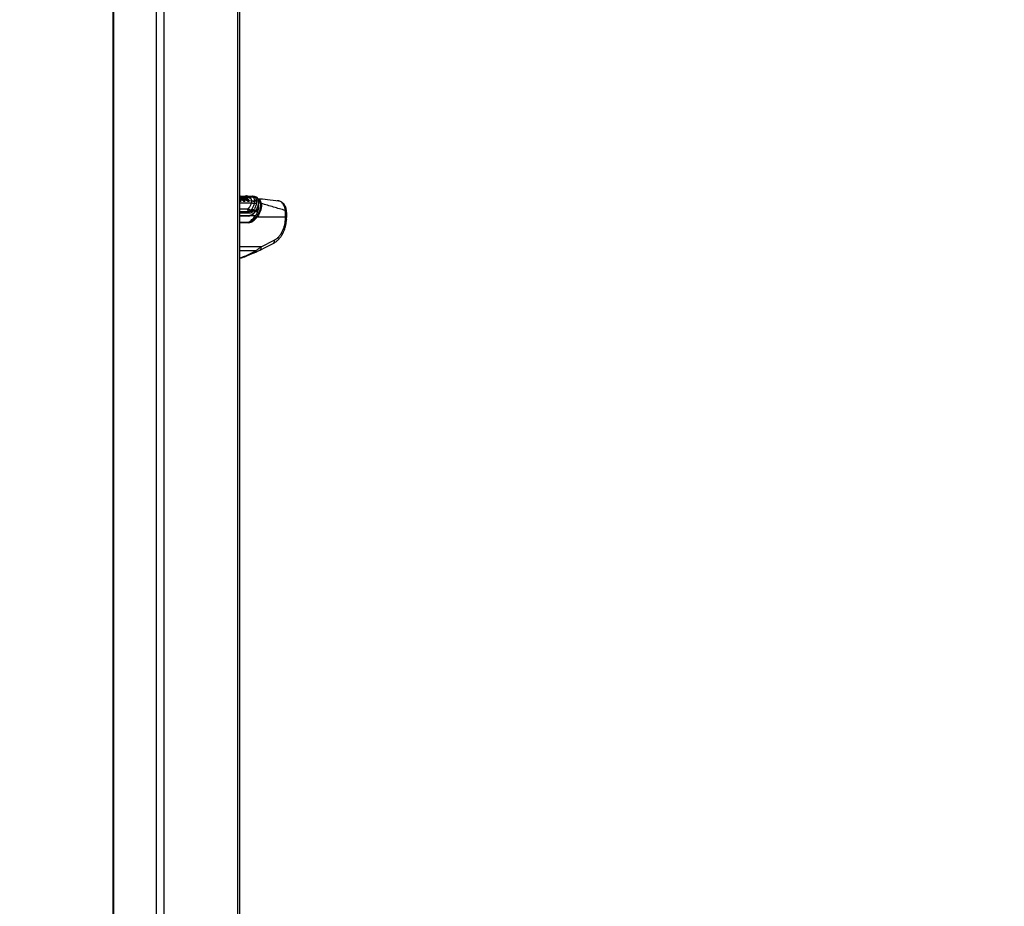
# Model space of a CAD drawing. Header units: millimetres. Extents: x 36407 to 443956, y 6043 to 409364.
# Tile 3 of 73: x 84047 to 131687, y 100356 to 143229. Entities that reach past the tile are written whole.
import ezdxf

# ---------------------------------------------------------------- set-up
doc = ezdxf.new("R2010")
doc.units = ezdxf.units.MM
doc.header["$LTSCALE"] = 50
doc.layers.add('COMPONENT_GEOMETRY', color=7, linetype='Continuous')
doc.styles.add('SLDTEXTSTYLE0', font='TXT', dxfattribs={"width": 0.75})
doc.dimstyles.new('SLDDIMSTYLE1', dxfattribs={"dimtxt": 2500, "dimasz": 165.1, "dimexe": 0, "dimexo": 0.0625, "dimgap": 625, "dimtad": 0, "dimtih": 1, "dimtoh": 1, "dimdec": 0, "dimrnd": 1e-09, "dimzin": 12, "dimdsep": 46, "dimtxsty": 'SLDTEXTSTYLE0', "dimsah": 1, "dimcen": 0.09, "dimadec": 0, "dimazin": 3, "dimtfac": 1, "dimtdec": 0, "dimtofl": 0, "dimtmove": 0, "dimatfit": 3, "dimfxl": 1, "dimfrac": 2, "dimtolj": 1, "dimtzin": 12, "dimarcsym": 0})
doc.dimstyles.new('SLDDIMSTYLE2', dxfattribs={"dimtxt": 2500, "dimasz": 165.1, "dimexe": 0, "dimexo": 0.0625, "dimgap": 625, "dimtad": 0, "dimtih": 1, "dimtoh": 1, "dimdec": 0, "dimrnd": 1e-09, "dimzin": 12, "dimdsep": 46, "dimtxsty": 'SLDTEXTSTYLE0', "dimsah": 1, "dimcen": 0.09, "dimadec": 0, "dimazin": 3, "dimtfac": 1, "dimtdec": 0, "dimtofl": 0, "dimtmove": 0, "dimatfit": 3, "dimfxl": 1, "dimfrac": 2, "dimtolj": 1, "dimtzin": 12, "dimarcsym": 0})

# ---------------------------------------------------------------- blocks, each defined once
blk = doc.blocks.new('_D_4')
at = {"layer": 'COMPONENT_GEOMETRY', "color": 7}
for p, q in [((94429, 186096), (42012, 186096)), ((42171, 186096), (42171, 117511)), ((37169, 117003), (36407, 117003)), ((36407, 117003), (36407, 113035)), ((47173, 117003), (47934, 117003)), ((47934, 117003), (47934, 113035)), ((36407, 113035), (37169, 113035)), ((47934, 113035), (47173, 113035)), ((42171, 40710), (42171, 109294)), ((85661, 40710), (42012, 40710))]:
    blk.add_line(p, q, dxfattribs=at)
for points in [[(42171, 186096), (42145, 185931), (42196, 185931)], [(42171, 40710), (42196, 40875), (42145, 40875)]]:
    blk.add_solid(points, dxfattribs=at)
at = {"layer": 'COMPONENT_GEOMETRY', "color": 7, "char_height": 2500, "attachment_point": 1, "style": 'SLDTEXTSTYLE0'}
for s, insert in [('9\'6.48"', (37169, 116257)), ('2908', (38476, 112517))]:
    blk.add_mtext(s, dxfattribs=dict(at, insert=insert))
blk = doc.blocks.new('_D_5')
at = {"layer": 'COMPONENT_GEOMETRY', "color": 7}
for p, q in [((239590, 151446), (252349, 151446)), ((252190, 151446), (252190, 97762)), ((252190, 40110), (252190, 93793)), ((95738, 40110), (252349, 40110))]:
    blk.add_line(p, q, dxfattribs=at)
for points in [[(252190, 151446), (252165, 151281), (252215, 151281)], [(252190, 40110), (252215, 40275), (252165, 40275)]]:
    blk.add_solid(points, dxfattribs=at)
at = {"layer": 'COMPONENT_GEOMETRY', "color": 7, "insert": (248496, 97016), "char_height": 2500, "attachment_point": 1, "style": 'SLDTEXTSTYLE0'}
blk.add_mtext('2227', dxfattribs=at)

msp = doc.modelspace()

# ---------------------------------------------------------------- linework, layer by layer
at = {"color": 7, "linetype": 'Continuous', "lineweight": 25}
for p, q in [((88559.19, 185584.55), (88559.19, 41884.54)), ((94704.43, 41884.54), (94704.43, 185584.55)), ((94720.86, 134547.75), (94704.43, 134569.46)), ((94719.13, 134689.19), (94713.95, 134688.64)), ((94772.73, 134562.74), (94771.23, 134564.69)), ((94774.92, 134559.86), (94772.73, 134562.74)), ((94784.94, 134572.33), (94786.44, 134570.38)), ((94786.44, 134570.38), (94788.65, 134567.49)), ((94805.62, 134581.13), (94807.87, 134578.17)), ((94807.87, 134578.17), (94903.43, 134558.95)), ((94810, 134660.57), (94810.9, 134660.48)), ((94810.9, 134660.48), (94812.19, 134660.35)), ((94824.61, 134673.48), (94825.92, 134673.35)), ((94915.2, 134662.46), (94825.92, 134673.35)), ((94910.75, 134553.31), (94908.65, 134556.18)), ((94916.46, 134662.33), (94915.2, 134662.46)), ((94915.41, 134536.29), (94998.92, 134519.71)), ((95001.38, 134516.59), (94998.92, 134519.71)), ((95006.05, 134510.9), (95001.38, 134516.59)), ((95012.27, 134527.81), (95014.59, 134524.9)), ((95014.59, 134524.9), (95018.95, 134519.62)), ((95148.03, 134608.77), (95018.45, 134624.64)), ((95033, 134536.68), (95036.95, 134531.88)), ((95036.95, 134531.88), (95121.95, 134514.53)), ((95121.95, 134514.53), (95121.48, 134516.09)), ((95128.39, 134502.78), (95132.43, 134493.03)), ((95132.43, 134493.03), (95132.74, 134492.01)), ((95132.43, 134493.03), (95277.31, 134463.87)), ((95132.74, 134492.01), (95133.26, 134490.14)), ((95151.78, 134608.31), (95148.03, 134608.77)), ((95258.3, 134659.31), (95253.51, 134659.87)), ((95260.52, 134659.03), (95258.3, 134659.31)), ((95277.31, 134463.87), (95277.23, 134482.29)), ((95313.87, 134689.06), (95318.53, 134688.52)), ((95318.53, 134688.52), (95320.66, 134688.28)), ((95415.43, 134676.59), (95320.66, 134688.28)), ((95411.25, 134348.98), (95421.08, 134455.3)), ((95505.56, 134642.52), (95415.43, 134676.59)), ((95419.98, 134481.76), (95418.52, 134497.66)), ((95421.08, 134455.3), (95419.98, 134481.76)), ((95507.29, 134442.74), (95495.85, 134323.69)), ((95505.72, 134489.22), (95506.64, 134471.8)), ((95505.72, 134489.22), (95603.56, 134467.52)), ((95506.64, 134471.8), (95507.29, 134442.74)), ((96572.13, 134463.99), (96507.14, 134467.82)), ((95091.87, 134090.53), (95095.82, 134094.03)), ((95095.82, 134094.03), (95112.39, 134110.47)), ((95209.73, 133985.92), (95220.6, 133996.17)), ((95220.6, 133996.17), (95238.66, 134015.74)), ((95238.66, 134015.74), (95263.69, 134043.64)), ((95263.69, 134043.64), (95279.47, 134063.12)), ((95292.93, 133926.39), (95278.04, 133912.74)), ((95339.53, 133973.37), (95312.13, 133945.56)), ((95355.74, 134005.94), (95339.53, 133973.37)), ((95449.81, 133973.37), (95339.53, 133973.37)), ((95355.74, 134005.94), (95470.67, 134005.94)), ((95470.67, 134005.94), (95449.81, 133973.37)), ((95451.8, 133953.29), (95452.03, 133953.56)), ((95612.32, 134266.98), (95602.87, 134301.16)), ((95132.02, 133735.14), (94704.43, 133735.14)), ((94704.43, 133436.17), (95116.09, 133436.17)), ((95241.92, 133520.94), (95319.13, 133520.94)), ((96909.34, 133686.17), (95528.24, 133686.17)), ((95726.51, 132248.67), (96359.67, 132565.3))]:
    msp.add_line(p, q, dxfattribs=at)
at = {"color": 8, "linetype": 'Continuous', "lineweight": 25}
for p, q in [((88586.12, 185584.55), (88586.12, 41884.54)), ((90647.04, 185584.55), (90647.04, 41884.54)), ((91016.6, 185584.55), (91016.6, 41884.54)), ((94583.7, 185584.55), (94583.7, 41884.54)), ((94704.43, 134376.22), (95270.2, 134376.22)), ((94788.58, 134662.19), (94810, 134660.57)), ((94971.01, 134675.45), (94852.94, 134670.05)), ((94704.43, 134080.75), (95063.71, 134080.75)), ((94704.43, 133953.74), (95127.54, 133953.74)), ((95164.84, 133869.07), (94704.43, 133869.07)), ((95451.27, 133952.68), (95563.87, 133952.68)), ((95570.04, 133970.47), (95464.56, 133970.47)), ((95502.84, 134031.94), (95591.39, 134031.94)), ((95594.44, 134265.23), (95611.73, 134265.23)), ((94704.43, 133766.19), (95153.22, 133766.19)), ((95133.68, 133408.76), (94704.43, 133408.76)), ((95449.62, 133746.03), (95205.16, 133746.03)), ((95726.51, 132248.67), (94704.43, 132248.67)), ((95469.98, 132060.02), (94704.43, 132060.02))]:
    msp.add_line(p, q, dxfattribs=at)
at = {"color": 8, "linetype": 'Continuous', "lineweight": 25, "flags": 128}
for points in [[(94715.32, 134550.02), (94710.55, 134556.75), (94705.74, 134563.41), (94704.43, 134565.19)], [(94704.43, 134453.83), (94705.38, 134455.68), (94706.47, 134457.39)], [(94711.43, 134688.39), (94707.72, 134687.83), (94706.09, 134687.48)], [(94713.96, 134688.67), (94710.04, 134688.08), (94706.23, 134687.17)], [(94936.82, 134496.29), (94937.17, 134495.57), (94941.51, 134465.35), (94935.82, 134448.46), (94927.3, 134441.24), (94914.92, 134438.59), (94899.2, 134441.31), (94880.03, 134450.05), (94854.98, 134467.63), (94824.74, 134496.1), (94795.01, 134532.4), (94795.01, 134532.4)], [(96958.07, 133983.33), (96956.81, 133986.8), (96950.04, 133992.31), (96937.64, 133996.82), (96919.99, 134000.18), (96897.6, 134002.32)]]:
    msp.add_lwpolyline(points, dxfattribs=at)
at = {"color": 7, "linetype": 'Continuous', "lineweight": 25, "flags": 128}
for points in [[(94730, 134689.06), (94722.52, 134689.44), (94719.14, 134689.22)], [(94795.01, 134532.4), (94792.54, 134535.89), (94790.06, 134539.37), (94787.57, 134542.83), (94785.06, 134546.27), (94782.54, 134549.69), (94780.02, 134553.1), (94777.47, 134556.49), (94774.92, 134559.86)], [(94788.65, 134567.49), (94791.23, 134564.09), (94793.8, 134560.66), (94796.35, 134557.22), (94798.9, 134553.76), (94801.43, 134550.28), (94803.95, 134546.78), (94806.45, 134543.27), (94808.95, 134539.74)], [(94807.87, 134578.17), (94810.49, 134574.72), (94813.09, 134571.24), (94815.69, 134567.75), (94818.27, 134564.24), (94820.83, 134560.71), (94823.39, 134557.17), (94825.93, 134553.6), (94828.46, 134550.02)], [(94909.78, 134550.02), (94909.25, 134550.78), (94908.72, 134551.53), (94908.19, 134552.28), (94907.65, 134553.03), (94907.12, 134553.78), (94906.59, 134554.53), (94906.06, 134555.28), (94905.52, 134556.03)], [(95412.14, 133696.07), (95420.23, 133706.55), (95428.26, 133717.11), (95436.24, 133727.77), (95444.15, 133738.51), (95452.01, 133749.34), (95459.8, 133760.27), (95467.53, 133771.28), (95475.19, 133782.37)], [(96961, 133560.65), (96962.83, 133594.14), (96968.28, 133694.58)], [(95675.19, 132089.03), (95924.06, 132213.47), (96308.36, 132405.69)]]:
    msp.add_lwpolyline(points, dxfattribs=at)
at = {"color": 8, "linetype": 'Continuous', "lineweight": 25}
for centre, radius, start, end in [((94724.02, 134642.79), 46.68, 95.998867, 111.899031), ((95119.54, 134504.2), 10.6, 16.765623, 76.835649), ((95597.02, 134449.23), 19.42, 7.973184, 70.337863), ((95437.18, 133961.93), 17.04, 330.602972, 42.152631), ((95457.88, 133992.39), 18.63, 334.008995, 46.66379), ((95327.71, 133841.03), 18.74, 324.680691, 36.633647), ((96922.84, 133802.16), 116.77, 263.364817, 292.904724), ((95381.92, 132048.7), 88.78, 300.01833, 7.330927), ((95600.09, 132201.29), 135.01, 303.579527, 20.543485)]:
    msp.add_arc(centre, radius, start, end, dxfattribs=at)
at = {"color": 7, "linetype": 'Continuous', "lineweight": 25}
for centre, radius, start, end in [((94735.04, 134446.24), 16.46, 149.556207, 207.679956), ((94743.81, 134451.34), 13.46, 153.843349, 224.287694), ((94769.24, 134584.4), 19.81, 275.787474, 322.454834), ((94772.83, 134579.8), 20.04, 275.987707, 322.121628), ((94810.8, 134550.27), 28.06, 95.986745, 142.132043), ((94799.77, 134661.57), 10.28, 272.497988, 354.461975), ((94801.88, 134661.42), 10.36, 272.486596, 354.072379), ((94826.53, 134658.95), 14.41, 92.459424, 174.417824), ((94904.06, 134552.63), 6.35, 37.597306, 95.682804), ((94993.68, 134543.39), 24.25, 282.470984, 320.032868), ((94997.43, 134537.57), 28.02, 287.925615, 320.162248), ((95049, 134494.83), 38.95, 108.011742, 140.487397), ((94902.79, 134611.43), 195.32, 315.347582, 319.860721), ((95114.51, 134444.66), 20.91, 144.817116, 189.412625), ((95135.15, 134454.32), 12.48, 154.7452, 229.544226), ((95120.25, 134505.15), 9.67, 329.499278, 12.589518), ((95156.06, 134726.6), 118.11, 266.100637, 325.595424), ((95159.87, 134728.16), 120.12, 266.135489, 325.02557), ((95309.27, 134621.57), 67.64, 86.093473, 145.520012), ((95313.99, 134621.2), 67.48, 86.141468, 145.615574), ((95316.17, 134621.05), 67.38, 86.171952, 145.686567), ((95383.33, 134583.21), 235.89, 241.341617, 276.798304), ((95349.37, 134689.47), 219.38, 250.800735, 288.77583), ((95361.99, 134674.39), 226.91, 248.088316, 285.093884), ((95415.18, 134207.97), 141.06, 55.118739, 91.593415), ((95450.14, 134369.54), 131.96, 65.090516, 103.864845), ((95448.93, 134351.68), 133.26, 64.33861, 102.546605), ((95445.71, 134322.26), 135.3, 62.92637, 100.489829), ((95247.39, 134093.52), 184.12, 183.975451, 229.388512), ((95311.71, 134219.5), 254.87, 210.398097, 246.413643), ((95314.28, 134244.1), 265.03, 214.487007, 249.300967), ((95325.88, 134263.53), 262.7, 215.639436, 250.606387), ((95055.23, 133871.34), 109.63, 358.813283, 48.730542), ((95139.12, 133851.52), 151.81, 23.780155, 62.283958), ((95152.03, 133852.73), 158.99, 27.601389, 64.451771), ((95171.4, 133871.79), 158.9, 27.664315, 64.957181), ((95198.84, 133897.58), 159.8, 28.309667, 66.059487), ((95230.55, 133918.39), 152.77, 34.964712, 71.324522), ((95724.75, 134305.98), 37.24, 72.283458, 121.481721), ((95111.09, 133413.61), 23.1, 347.887012, 77.516656), ((95126.46, 133761.69), 27.13, 281.80867, 9.536622), ((95311.89, 133484.52), 37.13, 20.911011, 78.753596), ((95334.2, 133839.35), 12.7, 268.114687, 313.869385), ((95490.55, 133663.94), 43.76, 30.524288, 79.322826)]:
    msp.add_arc(centre, radius, start, end, dxfattribs=at)
for centre, major_axis, ratio, start_param, end_param in [((94440.17, 135575.28), (-103.97, 2107.82), 0.70624659, 3.72142581, 3.81498006), ((95073.34, 133936.17), (67.42, 497.76), 0.70062094, 3.23620729, 3.82708896), ((95151.97, 133936.17), (70.7, 497.55), 0.69996931, 3.24072601, 3.83160768), ((95120.41, 134235.14), (-23.17, 499.73), 0.7063465, 3.10884935, 3.72350434), ((95169.56, 133933.76), (70.79, 522.65), 0.70062094, 3.23620729, 3.82708896), ((95141.61, 134236.19), (-23.17, 469.72), 0.70624659, 3.10677082, 3.72142581), ((94586.13, 135136.17), (262.27, 1936.3), 0.70062094, 3.82708896, 3.97332551), ((94664.76, 135136.17), (265.55, 1936.09), 0.70045624, 3.82825334, 3.98276716), ((94682.36, 135133.76), (265.64, 1961.19), 0.70062094, 3.82708896, 3.98160278), ((93644.24, 125514.12), (2776.49, 40435.49), 0.06802614, 4.91718102, 4.92056034)]:
    msp.add_ellipse(centre, major_axis=major_axis, ratio=ratio, start_param=start_param, end_param=end_param, dxfattribs=at)
for points, knots in [([(94903.43, 134558.95), (94884.77, 134581.98), (94856.79, 134616.51), (94816.09, 134646.53), (94769.64, 134674.29), (94731.74, 134682.24), (94702.63, 134688.34)], [0, 0, 0, 0, 0.32846441, 0.49261643, 0.61017597, 1, 1, 1, 1]), ([(94771.23, 134564.69), (94768.88, 134567.67), (94753.91, 134586.64), (94732.14, 134610.06), (94710.69, 134625.04), (94704.43, 134629.4)], [0, 0, 0, 0, 0.11680275, 0.74258623, 1, 1, 1, 1]), ([(94706.47, 134457.39), (94707.08, 134457.18), (94709.65, 134456.29), (94714.64, 134454.95), (94718.62, 134454.71), (94720.85, 134454.58)], [0, 0, 0, 0, 0.12131907, 0.50747118, 1, 1, 1, 1]), ([(94715.32, 134550.02), (94716.81, 134549.84), (94719.79, 134549.47), (94721.86, 134546.61), (94721.8, 134543.12), (94720.64, 134540.64), (94720.21, 134539.74)], [0, 0, 0, 0, 0.27964296, 0.55927671, 0.83889684, 1, 1, 1, 1]), ([(94731.73, 134457.27), (94732.59, 134457.83), (94736.76, 134460.55), (94743.08, 134471.17), (94742.93, 134488.27), (94736.6, 134512.59), (94727.1, 134528.34), (94720.21, 134539.74)], [0, 0, 0, 0, 0.04143881, 0.20129578, 0.49918017, 0.63727286, 1, 1, 1, 1]), ([(94734.18, 134441.94), (94733.79, 134441.73), (94731.87, 134440.68), (94727.62, 134439.07), (94723.01, 134438.76), (94720.46, 134438.59)], [0, 0, 0, 0, 0.10109216, 0.50337145, 1, 1, 1, 1]), ([(94720.85, 134454.58), (94722.86, 134454.72), (94726.52, 134454.96), (94729.89, 134456.26), (94731.42, 134457.1), (94731.73, 134457.27)], [0, 0, 0, 0, 0.492803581, 0.897036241, 1, 1, 1, 1]), ([(94723.71, 134532.4), (94731.03, 134520.21), (94741.17, 134503.34), (94747.84, 134476.93), (94747.68, 134457.83), (94740.22, 134445.83), (94735.23, 134442.62), (94734.18, 134441.94)], [0, 0, 0, 0, 0.35081828, 0.485424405, 0.783987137, 0.954196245, 1, 1, 1, 1]), ([(94726.05, 134681.23), (94740.15, 134680.4), (94773.03, 134678.47), (94805.86, 134675.29), (94824.61, 134673.48)], [0, 0, 0, 0, 0.42873289, 1, 1, 1, 1]), ([(94730, 134689.06), (94798.11, 134695.03), (94898.46, 134703.82), (94996.19, 134704.67), (95027.58, 134704.95)], [0, 0, 0, 0, 0.67874978, 1, 1, 1, 1]), ([(94772.72, 134562.74), (94773.83, 134562.85), (94776.05, 134563.06), (94779.88, 134564.77), (94783.58, 134567.25), (94785.49, 134569.33), (94786.45, 134570.37)], [0, 0, 0, 0, 0.24999082, 0.50000257, 0.7499824, 1, 1, 1, 1]), ([(94805.62, 134581.13), (94803.87, 134580.94), (94800.38, 134580.56), (94794.34, 134577.57), (94789.53, 134573.92), (94787.27, 134571.33), (94786.44, 134570.38)], [0, 0, 0, 0, 0.2796827, 0.55937902, 0.83906627, 1, 1, 1, 1]), ([(94795.01, 134532.4), (94796.12, 134532.5), (94798.34, 134532.71), (94802.21, 134534.35), (94805.98, 134536.74), (94807.96, 134538.74), (94808.95, 134539.74)], [0, 0, 0, 0, 0.24999429, 0.49999148, 0.75001434, 1, 1, 1, 1]), ([(94989.46, 134532.14), (94973.2, 134551.66), (94946.42, 134583.83), (94884.56, 134630.53), (94836.6, 134642.51), (94802.33, 134651.07)], [0, 0, 0, 0, 0.30594293, 0.504043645, 1, 1, 1, 1]), ([(94828.46, 134550.02), (94826.71, 134549.84), (94823.2, 134549.47), (94817.07, 134546.61), (94812.16, 134543.12), (94809.81, 134540.64), (94808.95, 134539.74)], [0, 0, 0, 0, 0.27964176, 0.55927433, 0.83890174, 1, 1, 1, 1]), ([(94808.95, 134539.74), (94817.7, 134528.35), (94833.58, 134507.7), (94861.32, 134481.38), (94884.42, 134464.64), (94902.13, 134456.27), (94915.68, 134453.78), (94925.58, 134456.29), (94931.55, 134460.34), (94932.62, 134464.29), (94932.85, 134465.12)], [0, 0, 0, 0, 0.25552825, 0.46341188, 0.6109329, 0.71444732, 0.80200031, 0.88710637, 0.9762889, 1, 1, 1, 1]), ([(94824.62, 134673.48), (94822.99, 134673.41), (94819.71, 134673.29), (94815.2, 134669.77), (94812.23, 134665.14), (94811.25, 134661.73), (94810.9, 134660.48)], [0, 0, 0, 0, 0.27962541, 0.55921861, 0.83883122, 1, 1, 1, 1]), ([(94812.19, 134660.35), (94812.75, 134660.29), (94847.83, 134656.44), (94896.59, 134638.5), (94959.3, 134592.47), (94986.68, 134559.55), (95003.3, 134539.56)], [0, 0, 0, 0, 0.00796253, 0.49576371, 0.69387344, 1, 1, 1, 1]), ([(94825.92, 134673.35), (94838.04, 134671.48), (94885.78, 134664.15), (94956.47, 134627.54), (95003.39, 134572.59), (95022.62, 134550.06)], [0, 0, 0, 0, 0.167171, 0.65860249, 1, 1, 1, 1]), ([(94828.46, 134550.02), (94836.72, 134539.32), (94851.46, 134520.24), (94876.33, 134497.1), (94895.23, 134483.89), (94907.81, 134478.22), (94916.6, 134476.87), (94923.4, 134478.86), (94928.56, 134484.77), (94931.23, 134497.18), (94927.84, 134519.63), (94916.52, 134538.68), (94909.78, 134550.02)], [0, 0, 0, 0, 0.18155098, 0.32379457, 0.40885202, 0.4622954, 0.5041855, 0.54598374, 0.60055807, 0.67730413, 0.80790481, 1, 1, 1, 1]), ([(94905.52, 134556.03), (94905.51, 134556.04), (94904.83, 134557.02), (94904.13, 134557.99), (94903.43, 134558.95)], [0, 0, 0, 0, 0.00964987, 1, 1, 1, 1]), ([(94905.52, 134556.03), (94907.04, 134555.86), (94910.08, 134555.52), (94911.18, 134553.43), (94911.72, 134552.38)], [0, 0, 0, 0, 0.49998338, 1, 1, 1, 1]), ([(94909.78, 134550.02), (94911.3, 134549.86), (94914.33, 134549.52), (94915.42, 134547.45), (94915.96, 134546.41)], [0, 0, 0, 0, 0.50000822, 1, 1, 1, 1]), ([(94933.02, 134464.99), (94934.24, 134467.25), (94937.8, 134473.83), (94939.01, 134488.27), (94935.55, 134510.48), (94926.28, 134532.18), (94916.71, 134545.25), (94914.33, 134548.51)], [0, 0, 0, 0, 0.08537702, 0.24877229, 0.50409061, 0.87638636, 1, 1, 1, 1]), ([(95103.77, 134548.81), (95084.09, 134570.64), (95050.42, 134607.98), (94994.57, 134641.42), (94951.62, 134657.21), (94925.25, 134661.05), (94916.46, 134662.33)], [0, 0, 0, 0, 0.36024328, 0.61647739, 0.8720902, 1, 1, 1, 1]), ([(95027.58, 134704.95), (95022.38, 134705.12), (95011.98, 134705.48), (94996.79, 134699.82), (94982.64, 134690.18), (94974.88, 134680.36), (94971.01, 134675.45)], [0, 0, 0, 0, 0.24999841, 0.49999996, 0.74999867, 1, 1, 1, 1]), ([(95253.51, 134659.87), (95173.61, 134666.87), (95080.58, 134675.03), (94984.57, 134675.39), (94971.01, 134675.45)], [0, 0, 0, 0, 0.8587374, 1, 1, 1, 1]), ([(94989.46, 134532.14), (94990.56, 134532.23), (94992.78, 134532.43), (94996.63, 134534.08), (95000.37, 134536.5), (95002.32, 134538.54), (95003.3, 134539.56)], [0, 0, 0, 0, 0.2499904, 0.5000089, 0.74996751, 1, 1, 1, 1]), ([(94998.92, 134519.71), (94997.67, 134521.31), (94994.39, 134525.51), (94991.34, 134529.6), (94989.46, 134532.14)], [0, 0, 0, 0, 0.38107116, 1, 1, 1, 1]), ([(95014.58, 134524.91), (95013.61, 134523.9), (95011.65, 134521.87), (95008.05, 134519.26), (95004.42, 134517.3), (95002.4, 134516.82), (95001.4, 134516.58)], [0, 0, 0, 0, 0.24999405, 0.50000679, 0.75000213, 1, 1, 1, 1]), ([(95022.62, 134550.06), (95020.88, 134549.88), (95017.39, 134549.53), (95011.31, 134546.62), (95006.45, 134543.03), (95004.14, 134540.49), (95003.3, 134539.56)], [0, 0, 0, 0, 0.27965552, 0.55931849, 0.83895024, 1, 1, 1, 1]), ([(95003.3, 134539.56), (95005.08, 134537.17), (95007.97, 134533.29), (95011.08, 134529.32), (95012.27, 134527.81)], [0, 0, 0, 0, 0.618312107, 1, 1, 1, 1]), ([(95041.74, 134474.16), (95034.35, 134481.03), (95021.53, 134492.96), (95010.66, 134505.57), (95006.05, 134510.9)], [0, 0, 0, 0, 0.57628852, 1, 1, 1, 1]), ([(95033, 134536.68), (95031.41, 134536.28), (95028.22, 134535.49), (95022.46, 134532.12), (95017.75, 134528.34), (95015.44, 134525.82), (95014.59, 134524.9)], [0, 0, 0, 0, 0.2797594, 0.55949555, 0.83924241, 1, 1, 1, 1]), ([(95018.95, 134519.62), (95023.25, 134514.63), (95033.35, 134502.94), (95045.27, 134491.87), (95052.11, 134485.52)], [0, 0, 0, 0, 0.42636473, 1, 1, 1, 1]), ([(95022.62, 134550.06), (95023.73, 134548.58), (95025.94, 134545.63), (95029.41, 134541.17), (95031.81, 134538.17), (95033, 134536.68)], [0, 0, 0, 0, 0.335834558, 0.671419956, 1, 1, 1, 1]), ([(95027.58, 134704.95), (95058.79, 134704.67), (95155.93, 134703.82), (95250.01, 134695.03), (95313.87, 134689.06)], [0, 0, 0, 0, 0.32125022, 1, 1, 1, 1]), ([(95036.95, 134531.88), (95045.46, 134522.42), (95058.68, 134507.75), (95079.41, 134490.73), (95092.84, 134482.31), (95102.94, 134478.22), (95110.38, 134476.87), (95117.42, 134478.55), (95123.17, 134484.73), (95125.78, 134497.01), (95123.32, 134508.28), (95121.95, 134514.53)], [0, 0, 0, 0, 0.23198272, 0.36006543, 0.46687018, 0.51258808, 0.57221444, 0.63194249, 0.71167477, 0.84017281, 1, 1, 1, 1]), ([(95093.88, 134441.24), (95092.67, 134441.64), (95083.67, 134444.67), (95065.24, 134454.68), (95049.79, 134467.48), (95041.74, 134474.16)], [0, 0, 0, 0, 0.06955515, 0.51521309, 1, 1, 1, 1]), ([(95052.11, 134485.52), (95059.33, 134479.54), (95072.81, 134468.37), (95088.84, 134459.59), (95096.43, 134457.03), (95097.42, 134456.7)], [0, 0, 0, 0, 0.50087368, 0.93492612, 1, 1, 1, 1]), ([(95127.05, 134444.82), (95125.38, 134443.53), (95120.74, 134439.96), (95111.35, 134438.07), (95101.32, 134439.1), (95095.9, 134440.66), (95093.88, 134441.24)], [0, 0, 0, 0, 0.21945455, 0.60641126, 0.85296191, 1, 1, 1, 1]), ([(95097.42, 134456.7), (95099.05, 134456.23), (95103.36, 134454.99), (95111.35, 134454.16), (95118.83, 134455.7), (95122.51, 134458.59), (95123.86, 134459.65)], [0, 0, 0, 0, 0.14734175, 0.39110015, 0.7755666, 1, 1, 1, 1]), ([(95121.48, 134516.09), (95121.22, 134516.87), (95119.85, 134521.07), (95116.65, 134528.71), (95111.1, 134538.91), (95106.21, 134545.51), (95103.77, 134548.81)], [0, 0, 0, 0, 0.06994172, 0.3797795, 0.68985505, 1, 1, 1, 1]), ([(95123.97, 134520.06), (95119.52, 134529.46), (95114.5, 134540.1), (95106.82, 134549.45), (95105.94, 134550.53)], [0, 0, 0, 0, 0.88441646, 1, 1, 1, 1]), ([(95112.39, 134110.47), (95133.76, 134133.58), (95174.49, 134177.62), (95234.68, 134265.52), (95256.47, 134333.42), (95270.2, 134376.22)], [0, 0, 0, 0, 0.28989535, 0.55241386, 1, 1, 1, 1]), ([(95122.46, 134515.57), (95121.93, 134517.1), (95121.15, 134519.38), (95119.61, 134521.56), (95119.1, 134522.28)], [0, 0, 0, 0, 0.66915002, 1, 1, 1, 1]), ([(95123.86, 134459.65), (95124.92, 134460.8), (95129.29, 134465.54), (95131.93, 134476.51), (95131.21, 134489.62), (95129.3, 134497.36), (95128.58, 134500.25)], [0, 0, 0, 0, 0.12429339, 0.51140682, 0.81783527, 1, 1, 1, 1]), ([(95133.26, 134490.14), (95134.01, 134487.02), (95136.03, 134478.57), (95136.68, 134463.98), (95133.44, 134451.63), (95128.34, 134446.19), (95127.05, 134444.82)], [0, 0, 0, 0, 0.17543178, 0.47472804, 0.86803252, 1, 1, 1, 1]), ([(95277.23, 134482.29), (95272.67, 134505.71), (95266.82, 134535.75), (95232.37, 134579.19), (95196.38, 134600.9), (95159.1, 134607.09), (95151.78, 134608.31)], [0, 0, 0, 0, 0.36977416, 0.47412578, 0.89669032, 1, 1, 1, 1]), ([(95418.52, 134497.66), (95410.18, 134530.28), (95393.6, 134595.13), (95327.96, 134645.28), (95277.82, 134655.5), (95260.52, 134659.03)], [0, 0, 0, 0, 0.39865578, 0.79244749, 1, 1, 1, 1]), ([(95270.2, 134376.22), (95273.78, 134402.02), (95277.84, 134431.36), (95277.37, 134460.37), (95277.31, 134463.87)], [0, 0, 0, 0, 0.87948217, 1, 1, 1, 1]), ([(95279.47, 134063.12), (95304.66, 134100.33), (95355.53, 134175.45), (95394.8, 134274.1), (95407.65, 134332.56), (95411.25, 134348.98)], [0, 0, 0, 0, 0.41375991, 0.83531713, 1, 1, 1, 1]), ([(95320.66, 134688.28), (95356.41, 134678.75), (95427.3, 134659.86), (95488.39, 134580.84), (95500.65, 134516.03), (95505.72, 134489.22)], [0, 0, 0, 0, 0.37360025, 0.74094324, 1, 1, 1, 1]), ([(95470.67, 134005.94), (95500.1, 134056.97), (95556.56, 134154.85), (95603.07, 134313.95), (95603.39, 134415.81), (95603.56, 134467.52)], [0, 0, 0, 0, 0.34902213, 0.66957961, 1, 1, 1, 1]), ([(95473.74, 133984.8), (95478.32, 133991.02), (95504.51, 134026.58), (95541.82, 134099.92), (95582.89, 134203.02), (95607.1, 134310.36), (95616.54, 134394.14), (95612.64, 134440.03), (95611.67, 134451.53)], [0, 0, 0, 0, 0.04490162, 0.25688934, 0.48106257, 0.70580412, 0.92623407, 1, 1, 1, 1]), ([(95614.65, 134451.33), (95613.56, 134467.67), (95610.95, 134506.74), (95589.62, 134560.64), (95557.11, 134609.35), (95527.19, 134630.97), (95513.38, 134640.95)], [0, 0, 0, 0, 0.20529554, 0.4908498, 0.76504609, 1, 1, 1, 1]), ([(95567.74, 134587.92), (95723.74, 134568.74), (96063.89, 134526.9), (96393.62, 134486.08), (96572.13, 134463.99)], [0, 0, 0, 0, 0.45861792, 1, 1, 1, 1]), ([(96897.6, 134002.32), (96889.91, 134049.94), (96876.98, 134129.97), (96840.32, 134228.95), (96800.63, 134304.79), (96752.45, 134367.91), (96697.49, 134416.74), (96637.02, 134450.81), (96593.76, 134459.59), (96572.13, 134463.99)], [0, 0, 0, 0, 0.19646234, 0.33015255, 0.4638467, 0.59793407, 0.73202529, 0.86601258, 1, 1, 1, 1]), ([(96957.09, 133983.34), (96953.67, 134008.24), (96945.82, 134065.5), (96920.57, 134150.59), (96884.33, 134233.69), (96838.21, 134305.81), (96785.52, 134364.28), (96725.41, 134411.23), (96657.79, 134444.23), (96605.5, 134461.81), (96575.74, 134462.88), (96572.27, 134463.01)], [0, 0, 0, 0, 0.104717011, 0.240806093, 0.38029287, 0.506587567, 0.629301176, 0.745914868, 0.8602351, 0.983706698, 1, 1, 1, 1]), ([(95063.71, 134080.75), (95063.83, 134080.75), (95069.96, 134080.77), (95080.04, 134082.55), (95088.5, 134088.26), (95091.87, 134090.53)], [0, 0, 0, 0, 0.01210352, 0.60630152, 1, 1, 1, 1]), ([(95127.54, 133953.74), (95146, 133956.02), (95175.24, 133959.62), (95200.44, 133978.84), (95209.73, 133985.92)], [0, 0, 0, 0, 0.63147408, 1, 1, 1, 1]), ([(95278.04, 133912.74), (95262.72, 133901.55), (95227.53, 133875.87), (95187.45, 133871.53), (95164.84, 133869.07)], [0, 0, 0, 0, 0.43561033, 1, 1, 1, 1]), ([(95312.13, 133945.56), (95307.36, 133940.79), (95300.96, 133934.4), (95294.56, 133928.02), (95292.93, 133926.39)], [0, 0, 0, 0, 0.7455433, 1, 1, 1, 1]), ([(95343, 133830.2), (95352.4, 133839.94), (95389.99, 133878.91), (95425.44, 133921.57), (95452.03, 133953.56)], [0, 0, 0, 0, 0.25006634, 1, 1, 1, 1]), ([(95495.85, 134323.69), (95481.72, 134269.07), (95453.04, 134158.21), (95388.49, 134057.19), (95355.74, 134005.94)], [0, 0, 0, 0, 0.4927064, 1, 1, 1, 1]), ([(95451.18, 133953.8), (95453.94, 133956.77), (95463.03, 133966.56), (95469.58, 133977.03), (95474.14, 133984.31)], [0, 0, 0, 0, 0.30385022, 1, 1, 1, 1]), ([(95475.19, 133782.37), (95502.1, 133825.66), (95556.61, 133913.34), (95600.47, 134043.43), (95619.78, 134163.4), (95614.82, 134232.2), (95612.32, 134266.98)], [0, 0, 0, 0, 0.283182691, 0.573697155, 0.784527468, 1, 1, 1, 1]), ([(95498.65, 133706.94), (95522.69, 133737.53), (95577.09, 133806.77), (95644.1, 133926.18), (95693.62, 134061.23), (95718.41, 134201.95), (95709.72, 134292.01), (95705.31, 134337.74)], [0, 0, 0, 0, 0.16325203, 0.36949035, 0.57997306, 0.78674116, 1, 1, 1, 1]), ([(95736.09, 134341.45), (95740.74, 134295.47), (95750.2, 134202.02), (95726.19, 134056.87), (95676.09, 133915.09), (95608.52, 133790.89), (95552.61, 133717.96), (95528.24, 133686.17)], [0, 0, 0, 0, 0.20712587, 0.42091934, 0.62685724, 0.83734616, 1, 1, 1, 1]), ([(96897.6, 134002.32), (96710.25, 134058.34), (96335.11, 134170.52), (95935.91, 134284.43), (95736.09, 134341.45)], [0, 0, 0, 0, 0.499424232, 1, 1, 1, 1]), ([(96909.34, 133686.17), (96911.1, 133738.57), (96914.67, 133844.75), (96903.34, 133949.34), (96897.6, 134002.32)], [0, 0, 0, 0, 0.493477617, 1, 1, 1, 1]), ([(96968.15, 133694.53), (96968.32, 133696.83), (96971.44, 133739.91), (96970.78, 133824.94), (96966.8, 133919.69), (96958.83, 133971.54), (96957.04, 133983.25)], [0, 0, 0, 0, 0.02386501, 0.4481648, 0.87540768, 1, 1, 1, 1]), ([(96311.73, 132407.45), (96355.48, 132432.35), (96436.69, 132478.6), (96539.83, 132567.65), (96619.5, 132652.49), (96678.34, 132727.75), (96719.86, 132788.8), (96759.49, 132853.4), (96808.4, 132944.45), (96856.12, 133056.4), (96896.09, 133176.79), (96925.43, 133290.33), (96949.76, 133420.16), (96957.13, 133512.21), (96961, 133560.68)], [0, 0, 0, 0, 0.123733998, 0.229726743, 0.317257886, 0.387417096, 0.440644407, 0.477567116, 0.550044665, 0.66096994, 0.731503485, 0.811635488, 0.90082555, 1, 1, 1, 1]), ([(96359.67, 132565.3), (96395.63, 132585.8), (96467.75, 132626.92), (96567.48, 132716.42), (96658.4, 132823.52), (96737.46, 132947.76), (96802.84, 133086.7), (96852.85, 133236.15), (96888.26, 133392.76), (96897.47, 133499.14), (96902.07, 133552.29)], [0, 0, 0, 0, 0.12440485, 0.24947445, 0.37385507, 0.49898973, 0.62338702, 0.7492229, 0.87470114, 1, 1, 1, 1]), ([(94704.43, 131688.86), (94710.34, 131690.73), (94754.53, 131704.71), (94842.63, 131735.67), (94971.86, 131783.04), (95113.49, 131838.96), (95267.31, 131902.38), (95371.1, 131947.62), (95426.37, 131971.72)], [0, 0, 0, 0, 0.02226031, 0.16636829, 0.34238767, 0.5358588, 0.75281797, 1, 1, 1, 1]), ([(95425.89, 131971.79), (95460.06, 131987.1), (95540.57, 132023.17), (95622.79, 132062.41), (95668.92, 132086.04), (95674.71, 132089)], [0, 0, 0, 0, 0.39197628, 0.92379305, 1, 1, 1, 1]), ([(95469.98, 132060.02), (95515.43, 132091.04), (95606.95, 132153.49), (95686.48, 132216.8), (95726.51, 132248.67)], [0, 0, 0, 0, 0.49661708, 1, 1, 1, 1])]:
    msp.add_open_spline(points, degree=3, knots=knots, dxfattribs=at)
at = {"color": 8, "linetype": 'Continuous', "lineweight": 25}
for points, knots in [([(94704.43, 134669.52), (94707.86, 134667.84), (94719.67, 134662.06), (94755.57, 134637.08), (94784.09, 134605.2), (94805.62, 134581.13)], [0, 0, 0, 0, 0.091057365, 0.31381137, 1, 1, 1, 1]), ([(94704.43, 134647.09), (94714.97, 134639.9), (94741.11, 134622.07), (94767.24, 134594.73), (94782.53, 134575.37), (94784.94, 134572.33)], [0, 0, 0, 0, 0.362942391, 0.899766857, 1, 1, 1, 1]), ([(94704.43, 134577.75), (94708.07, 134577.04), (94730.4, 134572.69), (94752.62, 134568.33), (94771.23, 134564.69)], [0, 0, 0, 0, 0.162746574, 1, 1, 1, 1]), ([(94704.43, 134482.62), (94707.66, 134481.04), (94713.79, 134478.05), (94722.15, 134476.9), (94728.95, 134478.85), (94734.1, 134484.78), (94736.78, 134497.18), (94733.39, 134519.63), (94722.06, 134538.68), (94715.32, 134550.02)], [0, 0, 0, 0, 0.07976433, 0.15145328, 0.22299013, 0.31638744, 0.44773211, 0.67124462, 1, 1, 1, 1]), ([(94720.46, 134438.59), (94717.64, 134438.76), (94712.64, 134439.07), (94707.06, 134440.53), (94704.53, 134441.38), (94704.43, 134441.42)], [0, 0, 0, 0, 0.55406119, 0.98283596, 1, 1, 1, 1]), ([(94951.58, 134654.74), (94957.3, 134659.74), (94964.26, 134665.82), (94969.99, 134673.99), (94971.01, 134675.45)], [0, 0, 0, 0, 0.82168768, 1, 1, 1, 1]), ([(95121.48, 134516.09), (95123.18, 134515.34), (95126.59, 134513.83), (95129.02, 134510.99), (95129.03, 134509.2), (95129.03, 134509.02)], [0, 0, 0, 0, 0.47241947, 0.94483672, 1, 1, 1, 1]), ([(95603.56, 134467.52), (95597.46, 134498.44), (95583.97, 134566.91), (95544.65, 134628.53), (95508.49, 134641.47), (95505.56, 134642.52)], [0, 0, 0, 0, 0.4308602, 0.95392089, 1, 1, 1, 1]), ([(95586.81, 134560.95), (95594.03, 134558.59), (95643.24, 134542.48), (95701.66, 134464.83), (95725.56, 134379.16), (95736.09, 134341.45)], [0, 0, 0, 0, 0.08782558, 0.59861161, 1, 1, 1, 1]), ([(95705.31, 134337.74), (95696.33, 134374.91), (95678.56, 134448.41), (95628.43, 134493.29), (95603.65, 134515.47)], [0, 0, 0, 0, 0.5057126, 1, 1, 1, 1]), ([(96958.6, 133560.79), (96959.26, 133560.22), (96962.23, 133557.66), (96944.83, 133554.33), (96916.32, 133552.97), (96902.07, 133552.29)], [0, 0, 0, 0, 0.12647683, 0.56324055, 1, 1, 1, 1]), ([(96359.67, 132565.3), (96362.22, 132544.02), (96367.49, 132500.04), (96351.28, 132446.16), (96329.35, 132413.83), (96310.85, 132408.54), (96307.54, 132407.6)], [0, 0, 0, 0, 0.29708921, 0.6139913, 0.93089051, 1, 1, 1, 1]), ([(94704.43, 131702.6), (94742.38, 131717), (94825.63, 131748.61), (94996.21, 131822.09), (95218.32, 131926.5), (95384.07, 132014.44), (95469.98, 132060.02)], [0, 0, 0, 0, 0.13664072, 0.29979819, 0.63706491, 1, 1, 1, 1])]:
    msp.add_open_spline(points, degree=3, knots=knots, dxfattribs=at)

# ---------------------------------------------------------------- dimensions: what is measured, and where the dimension line sits
at = {"layer": 'COMPONENT_GEOMETRY', "color": 7}
for base, p1, p2, dimstyle, picture, middle in [((42170.8, 40709.55), (94492.3, 186095.84), (85724.72, 40709.55), 'SLDDIMSTYLE1', '_D_4', (42170.8, 113402.69)), ((252190.07, 40109.55), (239526.37, 151445.89), (95674.72, 40109.55), 'SLDDIMSTYLE2', '_D_5', (252190.07, 95777.72))]:
    dim = msp.add_linear_dim(base=base, p1=p1, p2=p2, angle=90, dimstyle=dimstyle, dxfattribs=at)
    dim.commit()
    dim.dimension.update_dxf_attribs({"geometry": picture, "text_midpoint": middle, "dimtype": 160})

doc.saveas('drawing.dxf')
